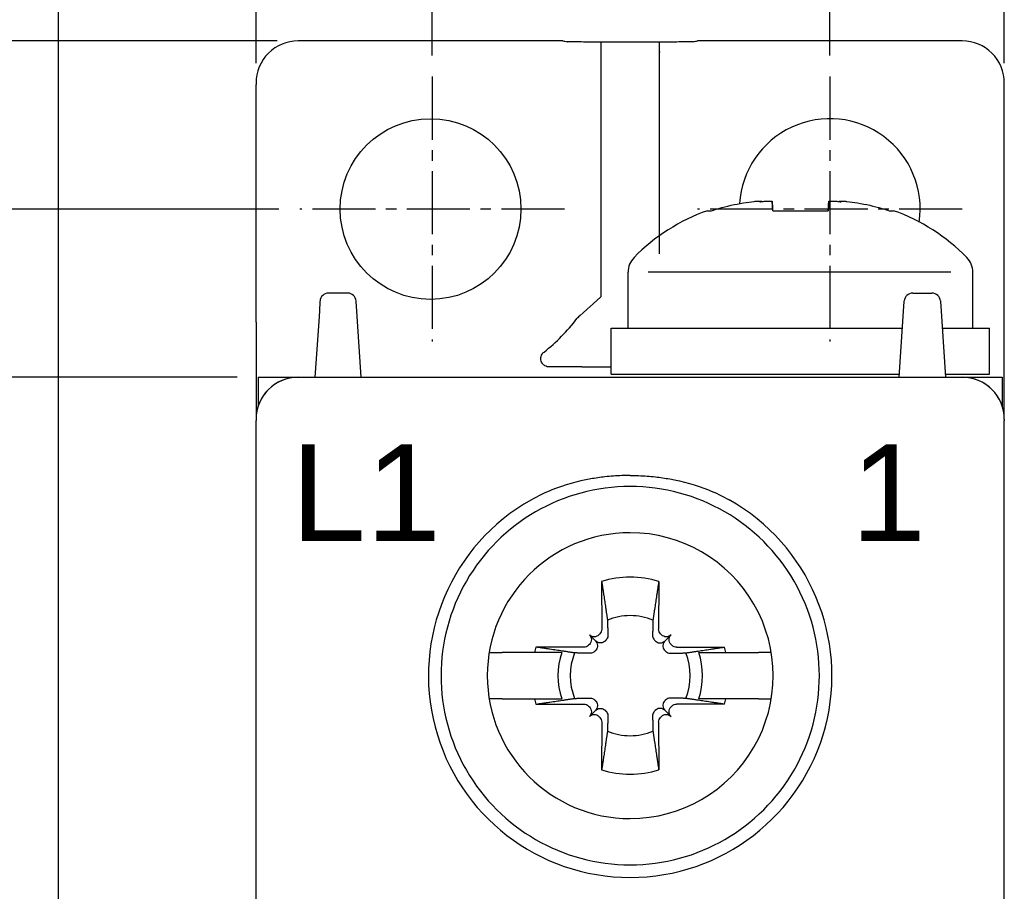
# Model space of a CAD drawing. Header units: millimetres. Extents: x 0 to 382, y 0 to 284.
# Tile 11 of 13: x 226 to 249, y 181 to 202. Entities that reach past the tile are written whole.
import ezdxf

# ---------------------------------------------------------------- set-up
doc = ezdxf.new("R2010")
doc.units = ezdxf.units.MM
doc.header["$LTSCALE"] = 2
doc.linetypes.add('CENTER2', pattern=[1.125, 0.75, -0.125, 0.125, -0.125])
doc.layers.get('DEFPOINTS').update_dxf_attribs({"color": 3})
for name, color, linetype in [('0-CL', 3, 'CENTER2'), ('0-DIM', 3, 'Continuous'), ('0-VIS', 7, 'Continuous')]:
    doc.layers.add(name, color=color, linetype=linetype)
doc.styles.add('ROMANS', font='romans.shx', dxfattribs={"width": 0.85})
doc.dimstyles.new('STAND01', dxfattribs={"dimtxt": 2.5, "dimasz": 2.5, "dimexe": 1, "dimexo": 0.5, "dimgap": 1, "dimtad": 1, "dimdec": 8, "dimdsep": 46, "dimtxsty": 'ROMANS', "dimcen": 0.09, "dimadec": 8, "dimazin": 2, "dimtp": 0.05, "dimtm": 0.05, "dimtfac": 0.6, "dimtdec": 8, "dimtmove": 0, "dimatfit": 0, "dimfxl": 1, "dimtolj": 1, "dimarcsym": 0})

# ---------------------------------------------------------------- blocks, each defined once
blk = doc.blocks.new('*D1')
at = {"layer": '0-DIM', "color": 0, "lineweight": -2}
for p, q in [((231.432, 201.092), (231.432, 215.058)), ((249.232, 201.092), (249.232, 215.058)), ((233.932, 214.058), (246.732, 214.058))]:
    blk.add_line(p, q, dxfattribs=at)
at = {"layer": '0-DIM', "color": 0}
for points in [[(233.932, 214.475), (233.932, 213.642), (231.432, 214.058)], [(246.732, 214.475), (246.732, 213.642), (249.232, 214.058)]]:
    blk.add_solid(points, dxfattribs=at)
at = {"layer": 'DEFPOINTS', "color": 0}
for p in [(249.232, 214.058), (231.432, 200.592), (249.232, 200.592)]:
    blk.add_point(p, dxfattribs=at)
at = {"layer": '0-DIM', "color": 0, "insert": (240.332, 216.308), "char_height": 2.5, "attachment_point": 5, "style": 'ROMANS'}
blk.add_mtext('\\A1;17.8', dxfattribs=at)
blk = doc.blocks.new('*D2')
at = {"layer": '0-DIM', "color": 0, "lineweight": -2}
for p, q in [((231.969, 197.625), (210.274, 197.625)), ((211.274, 195.125), (211.274, 102.125)), ((231.932, 99.625), (210.274, 99.625))]:
    blk.add_line(p, q, dxfattribs=at)
at = {"layer": '0-DIM', "color": 0}
for points in [[(210.857, 195.125), (211.69, 195.125), (211.274, 197.625)], [(210.857, 102.125), (211.69, 102.125), (211.274, 99.625)]]:
    blk.add_solid(points, dxfattribs=at)
at = {"layer": 'DEFPOINTS', "color": 0}
for p in [(232.469, 197.625), (211.274, 99.625), (232.432, 99.625)]:
    blk.add_point(p, dxfattribs=at)
at = {"layer": '0-DIM', "color": 0, "insert": (209.024, 148.625), "char_height": 2.5, "attachment_point": 5, "rotation": 90, "style": 'ROMANS'}
blk.add_mtext('\\A1;98', dxfattribs=at)
blk = doc.blocks.new('*D3')
at = {"layer": '0-DIM', "color": 0, "lineweight": -2}
for p, q in [((231.932, 201.625), (205.274, 201.625)), ((206.274, 98.129), (206.274, 199.125)), ((231.932, 95.629), (205.274, 95.629))]:
    blk.add_line(p, q, dxfattribs=at)
at = {"layer": '0-DIM', "color": 0}
for points in [[(205.857, 199.125), (206.69, 199.125), (206.274, 201.625)], [(205.857, 98.129), (206.69, 98.129), (206.274, 95.629)]]:
    blk.add_solid(points, dxfattribs=at)
at = {"layer": 'DEFPOINTS', "color": 0}
for p in [(206.274, 201.625), (232.432, 201.625), (232.432, 95.629)]:
    blk.add_point(p, dxfattribs=at)
at = {"layer": '0-DIM', "color": 0, "insert": (204.024, 148.627), "char_height": 2.5, "attachment_point": 5, "rotation": 90, "style": 'ROMANS'}
blk.add_mtext('\\A1;106', dxfattribs=at)
blk = doc.blocks.new('*D4')
at = {"layer": '0-DIM', "color": 0, "lineweight": -2}
for p, q in [((230.982, 193.625), (215.274, 193.625)), ((216.274, 191.125), (216.274, 106.125)), ((230.982, 103.625), (215.274, 103.625))]:
    blk.add_line(p, q, dxfattribs=at)
at = {"layer": '0-DIM', "color": 0}
for points in [[(215.857, 191.125), (216.69, 191.125), (216.274, 193.625)], [(215.857, 106.125), (216.69, 106.125), (216.274, 103.625)]]:
    blk.add_solid(points, dxfattribs=at)
at = {"layer": 'DEFPOINTS', "color": 0}
for p in [(231.482, 193.625), (216.274, 103.625), (231.482, 103.625)]:
    blk.add_point(p, dxfattribs=at)
at = {"layer": '0-DIM', "color": 0, "insert": (214.024, 148.625), "char_height": 2.5, "attachment_point": 5, "rotation": 90, "style": 'ROMANS'}
blk.add_mtext('\\A1;90', dxfattribs=at)
blk = doc.blocks.new('*D5')
at = {"layer": '0-DIM', "color": 0, "lineweight": -2}
for p, q in [((235.619, 201.275), (235.619, 210.058)), ((245.082, 201.275), (245.082, 210.058)), ((238.119, 209.058), (242.582, 209.058))]:
    blk.add_line(p, q, dxfattribs=at)
at = {"layer": '0-DIM', "color": 0}
for points in [[(238.119, 209.475), (238.119, 208.642), (235.619, 209.058)], [(242.582, 209.475), (242.582, 208.642), (245.082, 209.058)]]:
    blk.add_solid(points, dxfattribs=at)
at = {"layer": 'DEFPOINTS', "color": 0}
for p in [(245.082, 209.058), (235.619, 200.775), (245.082, 200.775)]:
    blk.add_point(p, dxfattribs=at)
at = {"layer": '0-DIM', "color": 0, "insert": (240.351, 211.308), "char_height": 2.5, "attachment_point": 5, "style": 'ROMANS'}
blk.add_mtext('\\A1;9.5', dxfattribs=at)
blk = doc.blocks.new('*D11')
at = {"layer": '0-DIM', "color": 0, "lineweight": -2}
for p, q in [((226.732, 179.029), (226.732, 220.058)), ((249.232, 201.092), (249.232, 220.058)), ((246.732, 219.058), (229.232, 219.058))]:
    blk.add_line(p, q, dxfattribs=at)
at = {"layer": '0-DIM', "color": 0}
for points in [[(229.232, 219.475), (229.232, 218.642), (226.732, 219.058)], [(246.732, 219.475), (246.732, 218.642), (249.232, 219.058)]]:
    blk.add_solid(points, dxfattribs=at)
at = {"layer": 'DEFPOINTS', "color": 0}
for p in [(226.732, 219.058), (249.232, 200.592), (226.732, 178.529, 80.024)]:
    blk.add_point(p, dxfattribs=at)
at = {"layer": '0-DIM', "color": 0, "insert": (237.982, 221.308), "char_height": 2.5, "attachment_point": 5, "style": 'ROMANS'}
blk.add_mtext('\\A1;22.5', dxfattribs=at)

msp = doc.modelspace()

# ---------------------------------------------------------------- linework, layer by layer
for p, q in [((238.72695929, 201.62500001), (232.43179276, 201.62500001)), ((239.632918, 201.59596522), (239.63179276, 200.2384016)), ((241.03179276, 200.2384016), (241.03066752, 201.59596522)), ((248.23179276, 201.62500001), (241.93662623, 201.62500001)), ((239.63179276, 201.38572149), (239.63179276, 201.35125114)), ((241.03179276, 201.35796361), (241.03179276, 201.38572149)), ((241.03179276, 201.35796361), (241.03179276, 201.3519374)), ((241.03179276, 201.35125114), (241.03179276, 201.3519374)), ((231.43179276, 200.62496193), (231.43179276, 200.59179983)), ((231.43179276, 194.93546463), (231.43179276, 200.59179983)), ((249.23179276, 200.59179983), (249.23179276, 200.62496193)), ((249.23179276, 194.93546463), (249.23179276, 200.59179983)), ((239.63179276, 200.2384016), (239.63179276, 196.27647187)), ((241.03179276, 196.5617497), (241.03179276, 200.2384016)), ((239.63179276, 196.27647187), (239.63179276, 195.71078645)), ((233.61134881, 195.625), (233.15223671, 195.625)), ((239.63179276, 195.71078645), (239.63179276, 195.5351323)), ((247.05223671, 195.625), (247.51134881, 195.625)), ((232.95159073, 195.42196958), (232.93631048, 195.19276581)), ((232.95267968, 195.4383038), (232.95159073, 195.42196958)), ((233.81199479, 195.42196958), (233.81090584, 195.4383038)), ((233.82727504, 195.19276581), (233.81199479, 195.42196958)), ((246.83631048, 195.19276581), (246.85159073, 195.42196958)), ((246.85159073, 195.42196958), (246.85267968, 195.4383038)), ((247.71090584, 195.4383038), (247.71199479, 195.42196958)), ((247.71199479, 195.42196958), (247.72727504, 195.19276581)), ((232.93631048, 195.19276581), (232.92018534, 194.95088871)), ((233.84340018, 194.95088871), (233.82727504, 195.19276581)), ((246.82018534, 194.95088871), (246.83631048, 195.19276581)), ((247.72727504, 195.19276581), (247.74340018, 194.95088871)), ((231.43179276, 194.93546463), (231.43179276, 194.87169757)), ((232.92018534, 194.95088871), (232.83179276, 193.625)), ((233.93179276, 193.625), (233.84340018, 194.95088871)), ((246.73179276, 193.625), (246.82018534, 194.95088871)), ((247.74340018, 194.95088871), (247.83179276, 193.625)), ((249.23179276, 194.87169757), (249.23179276, 194.93546463)), ((231.43179276, 194.87169757), (231.43179276, 194.35011625)), ((249.23179276, 194.35011625), (249.23179276, 194.87169757)), ((231.43179276, 194.35011625), (231.43179276, 192.625)), ((249.23179276, 192.625), (249.23179276, 194.35011625)), ((239.18179276, 193.87535899), (238.40960533, 193.86862021)), ((239.18179276, 193.87535899), (239.88179276, 193.87535899)), ((231.48179276, 193.625), (231.48179276, 192.9372499)), ((231.48179276, 193.625), (232.43179276, 193.625)), ((232.43179276, 193.625), (249.18179276, 193.625)), ((249.18179276, 193.625), (249.18179276, 192.9372499)), ((231.43179276, 192.625), (231.43179276, 192.62498629)), ((231.43179276, 192.62498629), (231.43179276, 192.59424392)), ((231.43179276, 192.38960851), (231.43179276, 192.59424392)), ((249.23179276, 192.625), (249.23179276, 192.62498629)), ((249.23179276, 192.62498629), (249.23179276, 192.59424392)), ((249.23179276, 192.38960851), (249.23179276, 192.59424392)), ((231.43179276, 190.70946465), (231.43179276, 192.38960851)), ((249.23179276, 190.70946465), (249.23179276, 192.38960851)), ((231.43179276, 179.92674538), (231.43179276, 190.70946465)), ((249.23179276, 179.92674538), (249.23179276, 190.70946465)), ((239.65232325, 188.76777437), (239.65544791, 187.63011685)), ((241.01126227, 188.76777437), (241.00813761, 187.63011685)), ((239.50326238, 187.35353038), (239.36062125, 187.49617151)), ((239.60876752, 187.51679724), (239.58751861, 187.49554832)), ((241.054818, 187.51679724), (241.07606691, 187.49554832)), ((241.16032314, 187.35353038), (241.30296427, 187.49617151)), ((239.22667591, 187.20134485), (238.08901839, 187.20446951)), ((239.36124444, 187.26927415), (239.33999552, 187.24802524)), ((241.30234108, 187.26927415), (241.32359, 187.24802524)), ((241.43690961, 187.20134485), (242.57456713, 187.20446951)), ((238.05380775, 187.075), (237.28338131, 187.075)), ((242.60977777, 187.075), (243.38020421, 187.075)), ((237.28338131, 185.975), (238.05380775, 185.975)), ((238.08901839, 185.84553049), (239.22667591, 185.84865515)), ((239.33999552, 185.80197477), (239.36124444, 185.78072585)), ((241.32359, 185.80197477), (241.30234108, 185.78072585)), ((242.57456713, 185.84553049), (241.43690961, 185.84865515)), ((243.38020421, 185.975), (242.60977777, 185.975)), ((239.50326238, 185.69646963), (239.36062125, 185.55382849)), ((239.58751861, 185.55445168), (239.60876752, 185.53320276)), ((241.07606691, 185.55445168), (241.054818, 185.53320276)), ((241.16032314, 185.69646963), (241.30296427, 185.55382849)), ((239.65544791, 185.41988315), (239.65232325, 184.28222563)), ((241.00813761, 185.41988315), (241.01126227, 184.28222563))]:
    msp.add_line(p, q)
msp.add_circle((235.58179276, 197.62500001), 2.15)
for centre, radius, start, end in [((245.08179276, 197.62500001), 2.15, 351.756963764, 176.504718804), ((233.15223671, 195.425), 0.2, 90, 176.185925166), ((233.61134881, 195.425), 0.2, 3.814074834, 90), ((247.05223671, 195.425), 0.2, 90, 176.185925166), ((247.51134881, 195.425), 0.2, 3.814074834, 90), ((232.43179276, 192.625), 1, 90, 180), ((248.23179276, 192.625), 1, 0, 90), ((240.33179276, 186.525), 4.5, 89.999999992, 270.000000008), ((240.33179276, 186.525), 4.5, 269.999999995, 90.000000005), ((240.33179276, 186.525), 4.8, 119.335782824, 270.000000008), ((240.33179276, 186.525), 4.8, 269.999999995, 60.664217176), ((240.33179276, 186.525), 3.4, 90.000000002, 269.999999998), ((240.33179276, 186.525), 3.4, 269.999999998, 90.000000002), ((240.33179276, 186.525), 2.34344099, 90.000000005, 106.854676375), ((240.33179276, 186.525), 2.34344099, 73.145323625, 89.999999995), ((240.33179276, 186.525), 1.42804516, 90.000000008, 112.25588162), ((240.33179276, 186.525), 1.42804516, 67.74411838, 89.999999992), ((240.33179276, 186.525), 2.34344099, 163.145323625, 166.426201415), ((240.33179276, 186.525), 2.34344099, 13.573798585, 16.854676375), ((240.33179276, 186.525), 1.72021398, 161.353543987, 198.646456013), ((240.33179276, 186.525), 1.42804516, 157.74411838, 202.25588162), ((240.33179276, 186.525), 1.42804516, 337.74411838, 22.25588162), ((240.33179276, 186.525), 1.72021398, 341.353543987, 18.646456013), ((240.33179276, 186.525), 2.34344099, 193.573798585, 196.854676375), ((240.33179276, 186.525), 2.34344099, 343.145323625, 346.426201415), ((240.33179276, 186.525), 1.42804516, 247.74411838, 269.999999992), ((240.33179276, 186.525), 1.42804516, 270.000000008, 292.25588162), ((240.33179276, 186.525), 2.34344099, 253.145323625, 269.999999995), ((240.33179276, 186.525), 2.34344099, 270.000000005, 286.854676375)]:
    msp.add_arc(centre, radius, start, end)
for centre, major_axis, ratio, start_param, end_param in [((232.43179276, 200.62496193), (0, 1.00003808), 0.9999619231, 0, 1.5707963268), ((239.2349615, 201.59009254), (1.82645904, -0.29612221), 0.0263238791, 4.4348074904, 4.4955045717), ((241.42862402, 201.59009254), (-1.82645904, -0.29612221), 0.0263238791, 1.7876807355, 1.8483778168), ((248.23179276, 200.62496193), (0, 1.00003808), 0.9999619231, 4.7123889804, 6.2831853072), ((235.61948647, 197.62500001), (4.3192712, 0), 0.9999619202, 5.3766017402, 5.6360557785), ((232.43179276, 192.62498629), (0, 1.00001371), 0.9999862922, 0, 1.5707963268), ((248.23179276, 192.62498629), (0, 1.00001371), 0.9999862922, 4.7123889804, 6.2831853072)]:
    msp.add_ellipse(centre, major_axis=major_axis, ratio=ratio, start_param=start_param, end_param=end_param)
at = {"extrusion": (0, 0, -1)}
for centre, major_axis, start_param, end_param in [((239.49500725, 187.63055752), (0.11376028, -0.11376028), 5.4977871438, 6.2831853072), ((241.16857827, 187.63055752), (-0.11376028, -0.11376028), 0, 0.7853981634), ((239.24748416, 187.38303443), (0.11376028, -0.11376028), 4.7123889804, 6.2831853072), ((239.47375833, 187.6093086), (0.11376028, -0.11376028), 0, 1.5707963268), ((241.18982719, 187.6093086), (-0.11376028, -0.11376028), 4.7123889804, 6.2831853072), ((241.41610136, 187.38303443), (-0.11376028, -0.11376028), 0, 1.5707963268), ((239.22623525, 187.36178551), (0.11376028, -0.11376028), 0, 0.7853981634), ((241.43735027, 187.36178551), (-0.11376028, -0.11376028), 5.4977871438, 6.2831853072), ((239.22623525, 185.68821449), (0.11376028, 0.11376028), 5.4977871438, 6.2831853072), ((239.24748416, 185.66696557), (0.11376028, 0.11376028), 0, 1.5707963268), ((241.41610136, 185.66696557), (-0.11376028, 0.11376028), 4.7123889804, 6.2831853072), ((241.43735027, 185.68821449), (-0.11376028, 0.11376028), 0, 0.7853981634), ((239.47375833, 185.4406914), (0.11376028, 0.11376028), 4.7123889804, 6.2831853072), ((239.49500725, 185.41944249), (0.11376028, 0.11376028), 0, 0.7853981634), ((241.16857827, 185.41944249), (-0.11376028, 0.11376028), 5.4977871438, 6.2831853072), ((241.18982719, 185.4406914), (-0.11376028, 0.11376028), 0, 1.5707963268)]:
    msp.add_ellipse(centre, major_axis=major_axis, ratio=0.9945218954, start_param=start_param, end_param=end_param, dxfattribs=at)
for points, knots in [([(241.82926868, 201.60686139), (241.82564586, 201.60625244), (241.81681975, 201.60561805), (241.7829672, 201.6041295), (241.75276647, 201.60328413), (241.68200062, 201.60179169), (241.6349136, 201.60100714), (241.52283036, 201.5995424), (241.45783421, 201.59886222), (241.32697084, 201.59771973), (241.24904679, 201.5971522), (241.08123159, 201.59617338), (240.99134049, 201.59576208), (240.82031649, 201.59514372), (240.72342757, 201.5948797), (240.52544751, 201.59453596), (240.42435638, 201.59445625), (240.23922914, 201.59445625), (240.13813801, 201.59453596), (239.94015795, 201.5948797), (239.84326903, 201.59514372), (239.67224503, 201.59576208), (239.58235393, 201.59617338), (239.41453873, 201.5971522), (239.33661468, 201.59771973), (239.20575131, 201.59886222), (239.14075516, 201.5995424), (239.02867192, 201.60100714), (238.9815849, 201.60179169), (238.91081905, 201.60328413), (238.88061832, 201.6041295), (238.84676578, 201.60561805), (238.83793966, 201.60625244), (238.83431684, 201.60686139)], [2.2965419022, 2.2965419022, 2.2965419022, 2.2965419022, 2.4974007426, 2.4974007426, 2.7750071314, 2.7750071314, 3.0526580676, 3.0526580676, 3.3303090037, 3.3303090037, 3.6079852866, 3.6079852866, 3.8856615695, 3.8856615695, 4.1633524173, 4.1633524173, 4.4410432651, 4.4410432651, 4.718734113, 4.718734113, 4.9964249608, 4.9964249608, 5.2741012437, 5.2741012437, 5.5517775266, 5.5517775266, 5.8294284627, 5.8294284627, 6.1070793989, 6.1070793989, 6.3846857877, 6.3846857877, 6.5855446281, 6.5855446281, 6.5855446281, 6.5855446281]), ([(241.03179276, 201.3519374), (241.03179276, 201.36174768), (241.03126109, 201.36814062), (241.03076909, 201.37521969), (241.03087191, 201.37526888), (241.03145156, 201.36897579), (241.03179276, 201.36452351), (241.03179276, 201.35796361)], [1.44510663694, 1.44510663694, 1.44510663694, 1.44510663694, 1.78755535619, 1.78755535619, 2.16907085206, 2.16907085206, 2.43410001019, 2.43410001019, 2.43410001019, 2.43410001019]), ([(239.63179276, 195.5351323), (239.07474601, 195.03408317), (239.0741837, 195.03326731), (239.07157006, 195.02951457), (239.06885782, 195.02569885), (239.06547743, 195.02101583)], [0.035943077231, 0.035943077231, 0.035943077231, 0.035943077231, 0.048178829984, 0.048178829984, 0.085571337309, 0.085571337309, 0.085571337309, 0.085571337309]), ([(238.40960533, 193.86862021), (238.37232079, 193.86829483), (238.33575849, 193.87786897), (238.27923582, 193.91053739), (238.2580434, 193.92962522), (238.22955102, 193.96901129), (238.2194941, 193.98838251), (238.20753232, 194.02773486), (238.20459884, 194.04628717), (238.20432462, 194.08360847), (238.20675348, 194.10146991), (238.21677455, 194.13810329), (238.2248958, 194.15592462), (238.24805871, 194.19291363), (238.26445062, 194.21034334), (238.28205563, 194.22412537)], [0, 0, 0, 0, 0.15818788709, 0.15818788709, 0.2797963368, 0.2797963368, 0.36881279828, 0.36881279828, 0.44039314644, 0.44039314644, 0.50886754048, 0.50886754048, 0.58767813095, 0.58767813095, 0.69374639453, 0.69374639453, 0.69374639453, 0.69374639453]), ([(239.73179276, 191.25401878), (239.61872868, 191.24124353), (239.50540431, 191.22472793), (239.07766405, 191.14757088), (238.76583285, 191.06065931), (238.30076614, 190.87515746), (238.13659491, 190.79738977), (237.98014322, 190.70946465)], [0.5900948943, 0.5900948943, 0.5900948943, 0.5900948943, 0.9202800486, 0.9202800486, 1.8405600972, 1.8405600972, 2.3688189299, 2.3688189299, 2.3688189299, 2.3688189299]), ([(240.93179276, 191.25401878), (241.04485684, 191.24124353), (241.15818121, 191.22472793), (241.58592147, 191.14757088), (241.89775267, 191.06065931), (242.36281939, 190.87515746), (242.52699062, 190.79738977), (242.6834423, 190.70946465)], [0.5900948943, 0.5900948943, 0.5900948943, 0.5900948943, 0.9202800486, 0.9202800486, 1.8405600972, 1.8405600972, 2.3688189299, 2.3688189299, 2.3688189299, 2.3688189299]), ([(239.79986609, 187.48569867), (239.80020656, 187.47156879), (239.79868891, 187.45751512), (239.79156609, 187.42728741), (239.78418637, 187.40943081), (239.76816576, 187.38529362), (239.76186782, 187.37755149), (239.754986, 187.37057877)], [0.09817299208, 0.09817299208, 0.09817299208, 0.09817299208, 0.15007658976, 0.15007658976, 0.21782125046, 0.21782125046, 0.25295973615, 0.25295973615, 0.25295973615, 0.25295973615]), ([(240.86371943, 187.48569867), (240.86337896, 187.47156879), (240.86489661, 187.45751512), (240.87201943, 187.42728741), (240.87939915, 187.40943081), (240.89541976, 187.38529362), (240.9017177, 187.37755149), (240.90859952, 187.37057877)], [0.09817299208, 0.09817299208, 0.09817299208, 0.09817299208, 0.15007658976, 0.15007658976, 0.21782125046, 0.21782125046, 0.25295973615, 0.25295973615, 0.25295973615, 0.25295973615]), ([(239.73386582, 187.34920111), (239.72847644, 187.34375154), (239.72274473, 187.3387836), (239.70234023, 187.32348989), (239.68481997, 187.31465082), (239.6479707, 187.30418077), (239.62864461, 187.3025311), (239.59151835, 187.30521454), (239.5710995, 187.31040133), (239.53373918, 187.32779634), (239.51679318, 187.33999958), (239.50326238, 187.35353038)], [0.25797422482, 0.25797422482, 0.25797422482, 0.25797422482, 0.28558620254, 0.28558620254, 0.3535988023, 0.3535988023, 0.42161140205, 0.42161140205, 0.49706211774, 0.49706211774, 0.57251283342, 0.57251283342, 0.57251283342, 0.57251283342]), ([(239.50326238, 187.35353038), (239.51679318, 187.33999958), (239.52899642, 187.32305358), (239.54639143, 187.28569327), (239.55157822, 187.26527441), (239.55426166, 187.22814815), (239.552612, 187.20882207), (239.54214195, 187.17197279), (239.53330287, 187.15445253), (239.51800917, 187.13404803), (239.51304122, 187.12831632), (239.50759165, 187.12292694)], [0.69104318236, 0.69104318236, 0.69104318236, 0.69104318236, 0.76649389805, 0.76649389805, 0.84194461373, 0.84194461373, 0.90995721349, 0.90995721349, 0.97796981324, 0.97796981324, 1.00558179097, 1.00558179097, 1.00558179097, 1.00558179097]), ([(240.9297197, 187.34920111), (240.93510908, 187.34375154), (240.94084079, 187.3387836), (240.96124529, 187.32348989), (240.97876555, 187.31465082), (241.01561482, 187.30418077), (241.03494091, 187.3025311), (241.07206716, 187.30521454), (241.09248602, 187.31040133), (241.12984633, 187.32779634), (241.14679234, 187.33999958), (241.16032314, 187.35353038)], [0.25797422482, 0.25797422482, 0.25797422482, 0.25797422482, 0.28558620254, 0.28558620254, 0.3535988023, 0.3535988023, 0.42161140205, 0.42161140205, 0.49706211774, 0.49706211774, 0.57251283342, 0.57251283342, 0.57251283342, 0.57251283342]), ([(241.16032314, 187.35353038), (241.14679234, 187.33999958), (241.1345891, 187.32305358), (241.11719409, 187.28569327), (241.1120073, 187.26527441), (241.10932385, 187.22814815), (241.11097352, 187.20882207), (241.12144357, 187.17197279), (241.13028265, 187.15445253), (241.14557635, 187.13404803), (241.1505443, 187.12831632), (241.15599387, 187.12292694)], [0.69104318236, 0.69104318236, 0.69104318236, 0.69104318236, 0.76649389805, 0.76649389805, 0.84194461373, 0.84194461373, 0.90995721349, 0.90995721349, 0.97796981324, 0.97796981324, 1.00558179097, 1.00558179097, 1.00558179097, 1.00558179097]), ([(236.98013133, 187.075), (236.98280051, 187.075), (236.99093053, 187.075), (237.01617313, 187.075), (237.041085, 187.075), (237.09402209, 187.075), (237.13150898, 187.075), (237.20110131, 187.075), (237.2455946, 187.075), (237.28338131, 187.075)], [0.02529812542, 0.02529812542, 0.02529812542, 0.02529812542, 0.11057296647, 0.11057296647, 0.22190122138, 0.22190122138, 0.33424309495, 0.33424309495, 0.44760322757, 0.44760322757, 0.44760322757, 0.44760322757]), ([(239.48621399, 187.10180677), (239.47924127, 187.09492494), (239.47149914, 187.088627), (239.44736195, 187.0726064), (239.42950535, 187.06522667), (239.39927764, 187.05810385), (239.38522397, 187.05658621), (239.37109409, 187.05692667)], [-0.25295973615, -0.25295973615, -0.25295973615, -0.25295973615, -0.21782125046, -0.21782125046, -0.15007658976, -0.15007658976, -0.09817299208, -0.09817299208, -0.09817299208, -0.09817299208]), ([(241.17737153, 187.10180677), (241.18434425, 187.09492494), (241.19208638, 187.088627), (241.21622357, 187.0726064), (241.23408017, 187.06522667), (241.26430788, 187.05810385), (241.27836155, 187.05658621), (241.29249143, 187.05692667)], [-0.25295973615, -0.25295973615, -0.25295973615, -0.25295973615, -0.21782125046, -0.21782125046, -0.15007658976, -0.15007658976, -0.09817299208, -0.09817299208, -0.09817299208, -0.09817299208]), ([(243.68345419, 187.075), (243.68078501, 187.075), (243.67265499, 187.075), (243.64741239, 187.075), (243.62250051, 187.075), (243.56956343, 187.075), (243.53207654, 187.075), (243.4624842, 187.075), (243.41799092, 187.075), (243.38020421, 187.075)], [0.02529812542, 0.02529812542, 0.02529812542, 0.02529812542, 0.11057296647, 0.11057296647, 0.22190122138, 0.22190122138, 0.33424309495, 0.33424309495, 0.44760322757, 0.44760322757, 0.44760322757, 0.44760322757]), ([(239.37109409, 185.99307333), (239.38522397, 185.9934138), (239.39927764, 185.99189615), (239.42950535, 185.98477333), (239.44736195, 185.97739361), (239.47149914, 185.96137301), (239.47924127, 185.95507506), (239.48621399, 185.94819324)], [0.09817299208, 0.09817299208, 0.09817299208, 0.09817299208, 0.15007658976, 0.15007658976, 0.21782125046, 0.21782125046, 0.25295973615, 0.25295973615, 0.25295973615, 0.25295973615]), ([(241.29249143, 185.99307333), (241.27836155, 185.9934138), (241.26430788, 185.99189615), (241.23408017, 185.98477333), (241.21622357, 185.97739361), (241.19208638, 185.96137301), (241.18434425, 185.95507506), (241.17737153, 185.94819324)], [0.09817299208, 0.09817299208, 0.09817299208, 0.09817299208, 0.15007658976, 0.15007658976, 0.21782125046, 0.21782125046, 0.25295973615, 0.25295973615, 0.25295973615, 0.25295973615]), ([(237.28338131, 185.975), (237.2455946, 185.975), (237.20110131, 185.975), (237.13150898, 185.975), (237.09402209, 185.975), (237.041085, 185.975), (237.01617313, 185.975), (236.99093053, 185.975), (236.98280051, 185.975), (236.98013133, 185.975)], [1.3440359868, 1.3440359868, 1.3440359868, 1.3440359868, 1.45739611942, 1.45739611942, 1.56973799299, 1.56973799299, 1.68106624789, 1.68106624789, 1.76634108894, 1.76634108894, 1.76634108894, 1.76634108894]), ([(239.50759165, 185.92707306), (239.51304122, 185.92168368), (239.51800917, 185.91595198), (239.53330287, 185.89554747), (239.54214195, 185.87802721), (239.552612, 185.84117794), (239.55426166, 185.82185186), (239.55157822, 185.7847256), (239.54639143, 185.76430674), (239.52899642, 185.72694643), (239.51679318, 185.71000042), (239.50326238, 185.69646963)], [0.25797422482, 0.25797422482, 0.25797422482, 0.25797422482, 0.28558620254, 0.28558620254, 0.3535988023, 0.3535988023, 0.42161140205, 0.42161140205, 0.49706211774, 0.49706211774, 0.57251283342, 0.57251283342, 0.57251283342, 0.57251283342]), ([(241.15599387, 185.92707306), (241.1505443, 185.92168368), (241.14557635, 185.91595198), (241.13028265, 185.89554747), (241.12144357, 185.87802721), (241.11097352, 185.84117794), (241.10932385, 185.82185186), (241.1120073, 185.7847256), (241.11719409, 185.76430674), (241.1345891, 185.72694643), (241.14679234, 185.71000042), (241.16032314, 185.69646963)], [0.25797422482, 0.25797422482, 0.25797422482, 0.25797422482, 0.28558620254, 0.28558620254, 0.3535988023, 0.3535988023, 0.42161140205, 0.42161140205, 0.49706211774, 0.49706211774, 0.57251283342, 0.57251283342, 0.57251283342, 0.57251283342]), ([(243.38020421, 185.975), (243.41799092, 185.975), (243.4624842, 185.975), (243.53207654, 185.975), (243.56956343, 185.975), (243.62250051, 185.975), (243.64741239, 185.975), (243.67265499, 185.975), (243.68078501, 185.975), (243.68345419, 185.975)], [1.3440359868, 1.3440359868, 1.3440359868, 1.3440359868, 1.45739611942, 1.45739611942, 1.56973799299, 1.56973799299, 1.68106624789, 1.68106624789, 1.76634108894, 1.76634108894, 1.76634108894, 1.76634108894]), ([(239.50326238, 185.69646963), (239.51679318, 185.71000042), (239.53373918, 185.72220366), (239.5710995, 185.73959868), (239.59151835, 185.74478547), (239.62864461, 185.74746891), (239.6479707, 185.74581924), (239.68481997, 185.73534919), (239.70234023, 185.72651011), (239.72274473, 185.71121641), (239.72847644, 185.70624846), (239.73386582, 185.70079889)], [0.69104318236, 0.69104318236, 0.69104318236, 0.69104318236, 0.76649389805, 0.76649389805, 0.84194461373, 0.84194461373, 0.90995721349, 0.90995721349, 0.97796981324, 0.97796981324, 1.00558179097, 1.00558179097, 1.00558179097, 1.00558179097]), ([(239.754986, 185.67942124), (239.76186782, 185.67244851), (239.76816576, 185.66470638), (239.78418637, 185.64056919), (239.79156609, 185.62271259), (239.79868891, 185.59248488), (239.80020656, 185.57843121), (239.79986609, 185.56430133)], [-0.25295973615, -0.25295973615, -0.25295973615, -0.25295973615, -0.21782125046, -0.21782125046, -0.15007658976, -0.15007658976, -0.09817299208, -0.09817299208, -0.09817299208, -0.09817299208]), ([(240.90859952, 185.67942124), (240.9017177, 185.67244851), (240.89541976, 185.66470638), (240.87939915, 185.64056919), (240.87201943, 185.62271259), (240.86489661, 185.59248488), (240.86337896, 185.57843121), (240.86371943, 185.56430133)], [-0.25295973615, -0.25295973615, -0.25295973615, -0.25295973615, -0.21782125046, -0.21782125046, -0.15007658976, -0.15007658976, -0.09817299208, -0.09817299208, -0.09817299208, -0.09817299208]), ([(241.16032314, 185.69646963), (241.14679234, 185.71000042), (241.12984633, 185.72220366), (241.09248602, 185.73959868), (241.07206716, 185.74478547), (241.03494091, 185.74746891), (241.01561482, 185.74581924), (240.97876555, 185.73534919), (240.96124529, 185.72651011), (240.94084079, 185.71121641), (240.93510908, 185.70624846), (240.9297197, 185.70079889)], [0.69104318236, 0.69104318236, 0.69104318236, 0.69104318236, 0.76649389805, 0.76649389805, 0.84194461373, 0.84194461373, 0.90995721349, 0.90995721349, 0.97796981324, 0.97796981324, 1.00558179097, 1.00558179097, 1.00558179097, 1.00558179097])]:
    msp.add_open_spline(points, degree=3, knots=knots)
for points in [[(239.93179276, 191.2727821), (239.86530585, 191.26781014), (239.79859469, 191.26156682), (239.73179276, 191.25401878)], [(240.33179276, 191.2876953), (240.2001225, 191.2876953), (240.06641698, 191.28284943), (239.93179276, 191.2727821)], [(240.33179276, 191.2876953), (240.46346302, 191.2876953), (240.59716854, 191.28284943), (240.73179276, 191.2727821)], [(240.73179276, 191.2727821), (240.79827967, 191.26781014), (240.86499083, 191.26156682), (240.93179276, 191.25401878)]]:
    msp.add_open_spline(points, degree=3)
for points, weights in [([(239.65232325, 188.76777437), (239.7395149, 188.19242674), (239.79092976, 187.84665813)], [1.07417456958, 1.07148624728, 1]), ([(241.01126227, 188.76777437), (240.92407062, 188.19242674), (240.87265576, 187.84665813)], [1.07417456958, 1.07148624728, 1]), ([(239.79092976, 187.84665813), (239.79609077, 187.64237992), (239.79986609, 187.48569867)], [1, 1.11053776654, 1.20760574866]), ([(240.87265576, 187.84665813), (240.86749474, 187.64237992), (240.86371943, 187.48569867)], [1, 1.11053776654, 1.20760574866]), ([(239.01013464, 187.065863), (238.66436603, 187.11727787), (238.08901839, 187.20446951)], [1, 1.07148624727, 1.07417456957]), ([(239.754986, 187.37057877), (239.74440276, 187.35985574), (239.73386582, 187.34920111)], [1.20611527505, 1.20789691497, 1.20940093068]), ([(240.90859952, 187.37057877), (240.91918276, 187.35985574), (240.9297197, 187.34920111)], [1.20611527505, 1.20789691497, 1.20940093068]), ([(241.65345088, 187.065863), (241.99921949, 187.11727787), (242.57456713, 187.20446951)], [1, 1.07148624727, 1.07417456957]), ([(236.98013133, 187.075), (236.97835306, 187.075), (236.97657295, 187.075)], [1.09833096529, 1.09833462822, 1.09833799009]), ([(238.7018737, 187.075), (238.42753641, 187.075), (238.05380775, 187.075)], [1, 1.01296453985, 1]), ([(239.37109409, 187.05692667), (239.21441284, 187.06070199), (239.01013464, 187.065863)], [1.20760574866, 1.11053776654, 1]), ([(239.50759165, 187.12292694), (239.49693702, 187.11239), (239.48621399, 187.10180677)], [1.20940093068, 1.20789691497, 1.20611527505]), ([(241.15599387, 187.12292694), (241.1666485, 187.11239), (241.17737153, 187.10180677)], [1.20940093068, 1.20789691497, 1.20611527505]), ([(241.29249143, 187.05692667), (241.44917268, 187.06070199), (241.65345088, 187.065863)], [1.20760574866, 1.11053776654, 1]), ([(241.96171182, 187.075), (242.23604911, 187.075), (242.60977777, 187.075)], [1, 1.01296453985, 1]), ([(243.68345419, 187.075), (243.68523246, 187.075), (243.68701257, 187.075)], [1.09833096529, 1.09833462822, 1.0983379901]), ([(239.01013464, 185.984137), (239.21441284, 185.98929802), (239.37109409, 185.99307333)], [1, 1.11053776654, 1.20760574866]), ([(241.65345088, 185.984137), (241.44917268, 185.98929802), (241.29249143, 185.99307333)], [1, 1.11053776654, 1.20760574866]), ([(236.97657295, 185.975), (236.97835306, 185.975), (236.98013133, 185.975)], [1.09833799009, 1.09833462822, 1.09833096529]), ([(238.05380775, 185.975), (238.42753641, 185.975), (238.7018737, 185.975)], [1, 1.01296453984, 1]), ([(238.08901839, 185.84553049), (238.66436603, 185.93272214), (239.01013464, 185.984137)], [1.07417456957, 1.07148624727, 1]), ([(239.48621399, 185.94819324), (239.49693702, 185.93761), (239.50759165, 185.92707306)], [1.20611527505, 1.20789691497, 1.20940093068]), ([(241.17737153, 185.94819324), (241.1666485, 185.93761), (241.15599387, 185.92707306)], [1.20611527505, 1.20789691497, 1.20940093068]), ([(242.57456713, 185.84553049), (241.99921949, 185.93272214), (241.65345088, 185.984137)], [1.07417456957, 1.07148624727, 1]), ([(242.60977777, 185.975), (242.23604911, 185.975), (241.96171182, 185.975)], [1, 1.01296453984, 1]), ([(243.68701257, 185.975), (243.68523246, 185.975), (243.68345419, 185.975)], [1.0983379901, 1.09833462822, 1.09833096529]), ([(239.73386582, 185.70079889), (239.74440276, 185.69014426), (239.754986, 185.67942124)], [1.20940093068, 1.20789691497, 1.20611527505]), ([(239.79986609, 185.56430133), (239.79609077, 185.40762008), (239.79092976, 185.20334188)], [1.20760574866, 1.11053776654, 1]), ([(240.86371943, 185.56430133), (240.86749474, 185.40762008), (240.87265576, 185.20334188)], [1.20760574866, 1.11053776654, 1]), ([(240.9297197, 185.70079889), (240.91918276, 185.69014426), (240.90859952, 185.67942124)], [1.20940093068, 1.20789691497, 1.20611527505]), ([(239.79092976, 185.20334188), (239.7395149, 184.85757327), (239.65232325, 184.28222563)], [1, 1.07148624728, 1.07417456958]), ([(240.87265576, 185.20334188), (240.92407062, 184.85757327), (241.01126227, 184.28222563)], [1, 1.07148624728, 1.07417456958])]:
    msp.add_rational_spline(points, weights, degree=2)
at = {"layer": '0-CL'}
for p, q in [((235.61948647, 200.77500001), (235.61948647, 194.47500001)), ((245.08179276, 200.77500001), (245.08179276, 194.47500001)), ((238.76948647, 197.62500001), (232.46948647, 197.62500001)), ((248.23179276, 197.62500001), (241.93179276, 197.62500001))]:
    msp.add_line(p, q, dxfattribs=at)
at = {"layer": '0-VIS', "extrusion": (-1, -1.22465e-16, -2.22045e-16)}
for p, q in [((243.46047806, 197.81065353), (243.46101631, 197.80341118)), ((243.72473597, 197.58548071), (243.70832937, 197.8062371)), ((245.05525615, 197.8062371), (245.03884955, 197.58548071)), ((245.30256921, 197.80341118), (245.30310746, 197.81065353)), ((242.16774331, 197.58548071), (242.26836577, 197.58548071)), ((243.72191299, 197.58548071), (245.04167253, 197.58548071)), ((246.49521975, 197.58548071), (246.59584221, 197.58548071)), ((240.28179276, 194.79500001), (240.28179276, 196.12314195)), ((248.48179276, 194.79500001), (248.48179276, 196.12314195)), ((239.88179276, 194.79500001), (246.80979276, 194.79500001)), ((239.88179276, 193.69500001), (239.88179276, 194.79500001)), ((247.75379276, 194.79500001), (248.88179276, 194.79500001)), ((248.88179276, 193.69500001), (248.88179276, 194.79500001)), ((239.88179276, 193.69500001), (246.73645943, 193.69500001)), ((247.82712609, 193.69500001), (248.88179276, 193.69500001))]:
    msp.add_line(p, q, dxfattribs=at)
at = {"layer": '0-VIS', "color": 31}
msp.add_line((247.95679276, 196.12314195), (240.75679276, 196.12314195), dxfattribs=at)
at = {"layer": '0-VIS'}
for centre, radius, start, end in [((243.68356319, 193.28838888), 4.55661147, 109.430539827, 135.669331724), ((245.08002233, 193.28838888), 4.55661147, 44.330668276, 70.569460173), ((240.78179276, 196.12314195), 0.5, 135.669331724, 180), ((247.98179276, 196.12314195), 0.5, 0, 44.330668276)]:
    msp.add_arc(centre, radius, start, end, dxfattribs=at)
for points, knots in [([(242.26836577, 197.58548071), (242.32538182, 197.60454722), (242.38324411, 197.62267847), (242.63054332, 197.6949146), (242.82668227, 197.73921377), (243.10961998, 197.78513244), (243.19458339, 197.79669518), (243.27956039, 197.80618833)], [12.78246878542, 12.78246878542, 12.78246878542, 12.78246878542, 12.95438056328, 12.95438056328, 13.50833711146, 13.50833711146, 13.74424548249, 13.74424548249, 13.74424548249, 13.74424548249]), ([(243.27956039, 197.80618833), (243.27961919, 197.8061949), (243.27967799, 197.80620147), (243.29799014, 197.80824519), (243.31612139, 197.80995755), (243.34974201, 197.81258498), (243.36508764, 197.81351689), (243.38348767, 197.81428196), (243.38799566, 197.81443405), (243.39225918, 197.81454173)], [-0.22594117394, -0.22594117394, -0.22594117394, -0.22594117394, -0.2257636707, -0.2257636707, -0.17066418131, -0.17066418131, -0.1181326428, -0.1181326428, -0.09993837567, -0.09993837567, -0.09993837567, -0.09993837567]), ([(243.41347152, 197.81503389), (243.4202664, 197.81517765), (243.42645498, 197.81520979), (243.44287256, 197.81496726), (243.45087704, 197.81436304), (243.45987184, 197.81237624), (243.4613587, 197.81107923), (243.45875917, 197.80800466), (243.45526061, 197.80630859), (243.44544588, 197.80300282), (243.44014845, 197.80149868), (243.4306715, 197.79912948), (243.4272881, 197.79832763), (243.42166279, 197.79705738), (243.41958395, 197.79659963), (243.41640742, 197.79591682), (243.41536237, 197.79569468), (243.41430218, 197.79547179)], [-0.52256554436, -0.52256554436, -0.52256554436, -0.52256554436, -0.49354910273, -0.49354910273, -0.43590653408, -0.43590653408, -0.38335813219, -0.38335813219, -0.33637487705, -0.33637487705, -0.30181660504, -0.30181660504, -0.28473387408, -0.28473387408, -0.27525104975, -0.27525104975, -0.27070343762, -0.27070343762, -0.27070343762, -0.27070343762]), ([(243.41430218, 197.79547179), (243.41488369, 197.79559405), (243.41546981, 197.79571608), (243.41813767, 197.79626618), (243.42027045, 197.79669144), (243.42593726, 197.79778474), (243.42955031, 197.79844686), (243.44384558, 197.80093809), (243.45532618, 197.80267883), (243.48408619, 197.80648729), (243.50173538, 197.80841128), (243.54004766, 197.81181694), (243.56043687, 197.81317267), (243.59971609, 197.81494361), (243.61813268, 197.81530728), (243.63589384, 197.81510543), (243.63784424, 197.815074), (243.63974569, 197.81503389)], [-0.73757944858, -0.73757944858, -0.73757944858, -0.73757944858, -0.73508508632, -0.73508508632, -0.72631340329, -0.72631340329, -0.71234605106, -0.71234605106, -0.67285524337, -0.67285524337, -0.61880069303, -0.61880069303, -0.55737063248, -0.55737063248, -0.49368792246, -0.49368792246, -0.48561694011, -0.48561694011, -0.48561694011, -0.48561694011]), ([(243.66103118, 197.81454173), (243.67217346, 197.81426137), (243.68164125, 197.81368279), (243.69740313, 197.81184128), (243.70312414, 197.81052377), (243.70752499, 197.80805793), (243.70828435, 197.80715828), (243.70833239, 197.80618833)], [-0.37694988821, -0.37694988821, -0.37694988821, -0.37694988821, -0.32964724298, -0.32964724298, -0.27720971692, -0.27720971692, -0.2509327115, -0.2509327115, -0.2509327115, -0.2509327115]), ([(243.70833239, 197.80618833), (243.70880259, 197.79669518), (243.70942621, 197.78513244), (243.7120524, 197.73921377), (243.71479696, 197.6949146), (243.71947157, 197.62267847), (243.72065646, 197.60454722), (243.72191299, 197.58548071)], [15.83491274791, 15.83491274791, 15.83491274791, 15.83491274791, 16.07082111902, 16.07082111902, 16.624777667, 16.624777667, 16.79668944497, 16.79668944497, 16.79668944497, 16.79668944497]), ([(245.04167253, 197.58548071), (245.04316411, 197.60811386), (245.04455591, 197.62944709), (245.04923508, 197.70204549), (245.05184105, 197.74434449), (245.05426951, 197.78718139), (245.05482487, 197.79754186), (245.05525313, 197.80618833)], [12.78221872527, 12.78221872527, 12.78221872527, 12.78221872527, 12.98698855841, 12.98698855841, 13.53004744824, 13.53004744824, 13.74476499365, 13.74476499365, 13.74476499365, 13.74476499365]), ([(245.05525313, 197.80618833), (245.05525345, 197.8061949), (245.05525381, 197.80620147), (245.05537546, 197.80824519), (245.05863973, 197.80995755), (245.07088573, 197.81258498), (245.07951124, 197.81351689), (245.09423069, 197.81428196), (245.09827482, 197.81443405), (245.10255434, 197.81454173)], [-0.22594117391, -0.22594117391, -0.22594117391, -0.22594117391, -0.22576367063, -0.22576367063, -0.17066418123, -0.17066418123, -0.11813264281, -0.11813264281, -0.09993837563, -0.09993837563, -0.09993837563, -0.09993837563]), ([(245.12383983, 197.81503389), (245.13065608, 197.81517765), (245.13808432, 197.81520979), (245.16185092, 197.81496726), (245.17947937, 197.81436304), (245.21503633, 197.81237624), (245.23255954, 197.81107923), (245.26549216, 197.80800466), (245.28074964, 197.80630859), (245.30588055, 197.80300282), (245.31603674, 197.80149868), (245.33021078, 197.79912948), (245.33472544, 197.79832763), (245.3414457, 197.79705738), (245.34378354, 197.79659963), (245.34714769, 197.79591682), (245.34822315, 197.79569468), (245.34928334, 197.79547179)], [-0.52256554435, -0.52256554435, -0.52256554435, -0.52256554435, -0.49354910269, -0.49354910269, -0.43590653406, -0.43590653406, -0.38335813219, -0.38335813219, -0.33637487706, -0.33637487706, -0.30181660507, -0.30181660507, -0.28473387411, -0.28473387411, -0.27525104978, -0.27525104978, -0.27070343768, -0.27070343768, -0.27070343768, -0.27070343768]), ([(245.34928334, 197.79547179), (245.34870183, 197.79559405), (245.34812485, 197.79571608), (245.34553964, 197.79626618), (245.34358433, 197.79669144), (245.33867041, 197.79778474), (245.33580587, 197.79844686), (245.32546242, 197.80093809), (245.31915643, 197.80267883), (245.30772381, 197.80648729), (245.30397218, 197.80841128), (245.30240374, 197.81181694), (245.30548144, 197.81317267), (245.31938396, 197.81494361), (245.33035061, 197.81530728), (245.34636888, 197.81510543), (245.34821852, 197.815074), (245.350114, 197.81503389)], [-0.73757944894, -0.73757944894, -0.73757944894, -0.73757944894, -0.73508508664, -0.73508508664, -0.7263134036, -0.7263134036, -0.71234605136, -0.71234605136, -0.67285524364, -0.67285524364, -0.61880069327, -0.61880069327, -0.55737063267, -0.55737063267, -0.49368792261, -0.49368792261, -0.48561694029, -0.48561694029, -0.48561694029, -0.48561694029]), ([(245.37132634, 197.81454173), (245.38242694, 197.81426137), (245.39510676, 197.81368279), (245.42432243, 197.81184128), (245.4409104, 197.81052377), (245.46665976, 197.80805793), (245.47534276, 197.80715828), (245.48402513, 197.80618833)], [-0.3769498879, -0.3769498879, -0.3769498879, -0.3769498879, -0.32964724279, -0.32964724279, -0.27720971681, -0.27720971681, -0.25093271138, -0.25093271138, -0.25093271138, -0.25093271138]), ([(245.48402513, 197.80618833), (245.56900213, 197.79669518), (245.65396554, 197.78513244), (245.93690326, 197.73921377), (246.1330422, 197.6949146), (246.38034141, 197.62267847), (246.4382037, 197.60454722), (246.49521975, 197.58548071)], [15.83491274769, 15.83491274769, 15.83491274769, 15.83491274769, 16.07082111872, 16.07082111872, 16.6247776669, 16.6247776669, 16.79668944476, 16.79668944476, 16.79668944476, 16.79668944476])]:
    msp.add_open_spline(points, degree=3, knots=knots, dxfattribs=at)
for points in [[(243.39225918, 197.81454173), (243.39934128, 197.8147206), (243.40641219, 197.81488454), (243.41347152, 197.81503389)], [(243.63974569, 197.81503389), (243.64682721, 197.81488454), (243.65392249, 197.8147206), (243.66103118, 197.81454173)], [(245.10255434, 197.81454173), (245.10966303, 197.8147206), (245.11675831, 197.81488454), (245.12383983, 197.81503389)], [(245.350114, 197.81503389), (245.35717333, 197.81488454), (245.36424424, 197.8147206), (245.37132634, 197.81454173)]]:
    msp.add_open_spline(points, degree=3, dxfattribs=at)

# ---------------------------------------------------------------- texts
at = {"layer": '0-VIS', "char_height": 2.3}
for s, insert, width, attachment_point in [('{\\fSwis721 BT|b0|i0|c0|p34;L1}', (235.83179276, 189.725), 6.7996485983, 9), ('{\\fSwis721 BT|b0|i0|c0|p34;1}', (245.58179276, 189.725), 15.5606694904, 7)]:
    msp.add_mtext(s, dxfattribs=dict(at, insert=insert, width=width, attachment_point=attachment_point))

# ---------------------------------------------------------------- dimensions: what is measured, and where the dimension line sits
at = {"layer": '0-DIM'}
for base, p1, p2, picture, middle in [((226.7317927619, 219.0583671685), (249.2317927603, 200.5917998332), (226.7317927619, 178.5285604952, 80.0242640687), '*D11', (237.9817927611, 221.3083671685)), ((249.2317927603, 214.0583671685), (231.4317927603, 200.5917998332), (249.2317927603, 200.5917998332), '*D1', (240.3317927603, 216.3083671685))]:
    dim = msp.add_linear_dim(base=base, p1=p1, p2=p2, dimstyle='STAND01', dxfattribs=at)
    dim.commit()
    dim.dimension.update_dxf_attribs({"geometry": picture, "text_midpoint": middle})
dim = msp.add_linear_dim(base=(245.08179276, 209.05836717), p1=(235.61948647, 200.77500001), p2=(245.08179276, 200.77500001), dimstyle='STAND01', override={"dimdec": 1}, dxfattribs=at)
dim.commit()
dim.dimension.update_dxf_attribs({"geometry": '*D5', "text_midpoint": (240.35063961, 211.30836717)})
for base, p1, p2, picture, middle in [((206.27358586, 201.62500001), (232.43179276, 95.6289237), (232.43179276, 201.62500001), '*D3', (206.27358586, 148.62696185)), ((211.27358586, 99.625), (232.46948647, 197.62500001), (232.43179276, 99.625), '*D2', (211.27358586, 148.625))]:
    dim = msp.add_linear_dim(base=base, p1=p1, p2=p2, angle=90, dimstyle='STAND01', override={"dimdec": 1}, dxfattribs=at)
    dim.commit()
    dim.dimension.update_dxf_attribs({"geometry": picture, "text_midpoint": middle, "dimtype": 160})
dim = msp.add_linear_dim(base=(216.2735858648, 103.625), p1=(231.4817927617, 193.625), p2=(231.4817927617, 103.625), angle=90, dimstyle='STAND01', dxfattribs=at)
dim.commit()
dim.dimension.update_dxf_attribs({"geometry": '*D4', "text_midpoint": (216.2735858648, 148.625), "dimtype": 160})

doc.saveas('drawing.dxf')
